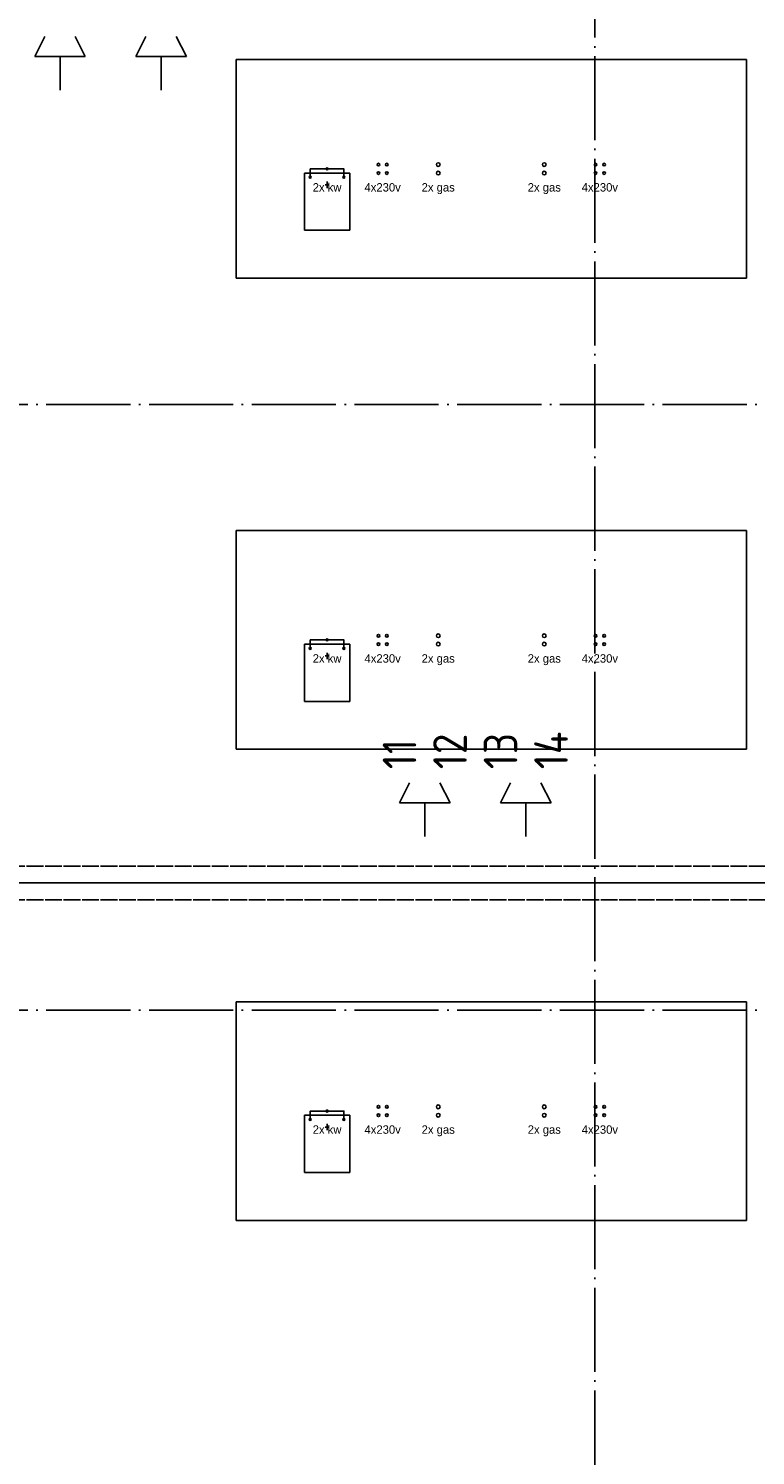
# Model space of a CAD drawing. Extents: x 0 to 1189, y 0 to 841.
# Tile 6 of 27: x 339 to 382, y 324 to 409. Entities that reach past the tile are written whole.
import ezdxf
from ezdxf.enums import TextEntityAlignment as Align

# ---------------------------------------------------------------- set-up
doc = ezdxf.new("R2010")
doc.units = 0
doc.header["$MEASUREMENT"] = 0
doc.linetypes.add('B0304', pattern=[6, 5, -0.5, 0, -0.5])
doc.linetypes.add('E0001', pattern=[1, 1, 0])
doc.layers.get('0').update_dxf_attribs({"linetype": 'CONTINUOUS'})
for name, color, linetype in [('GOTEN', 3, 'CONTINUOUS'), ('LABTAFELS', 7, 'CONTINUOUS'), ('VITELCODERING', 5, 'CONTINUOUS'), ('VITELDATA', 1, 'CONTINUOUS')]:
    doc.layers.add(name, color=color, linetype=linetype)
doc.styles.add('GBB_ISOP', font='b-gbp3.shx')
doc.styles.get("Standard").update_dxf_attribs({"font": 'ISO'})

# ---------------------------------------------------------------- blocks, each defined once
blk = doc.blocks.new('$DAT003')
for p, q in [((3.2, 0.9), (2, 1.5)), ((2, -1.5), (2, 1.5)), ((0, 0), (2, 0)), ((3.2, -0.9), (2, -1.5))]:
    blk.add_line(p, q)

msp = doc.modelspace()

# ---------------------------------------------------------------- linework, layer by layer
at = {"color": 8, "linetype": 'B0304'}
for p, q in [((372.244, 773.278), (372.244, 152.37)), ((156.669, 386.578), (802.258, 386.578)), ((156.669, 350.578), (802.258, 350.578))]:
    msp.add_line(p, q, dxfattribs=at)
at = {"color": 8, "ltscale": 5}
msp.add_line((191.384, 358.138), (667.444, 358.138), dxfattribs=at)
at = {"layer": 'GOTEN', "linetype": 'E0001'}
for p, q in [((659.594, 359.138), (199.657, 359.138)), ((659.594, 357.138), (199.657, 357.138))]:
    msp.add_line(p, q, dxfattribs=at)
at = {"layer": 'LABTAFELS', "color": 8}
for p, q in [((350.944, 407.078), (350.944, 394.078)), ((381.244, 407.078), (350.944, 407.078)), ((381.244, 394.078), (381.244, 407.078)), ((350.944, 394.078), (381.244, 394.078)), ((381.244, 379.078), (350.944, 379.078)), ((350.944, 379.078), (350.944, 366.078)), ((381.244, 366.078), (381.244, 379.078)), ((350.944, 366.078), (381.244, 366.078)), ((381.244, 351.078), (350.944, 351.078)), ((350.944, 351.078), (350.944, 338.078)), ((381.244, 338.078), (381.244, 351.078)), ((350.944, 338.078), (381.244, 338.078))]:
    msp.add_line(p, q, dxfattribs=at)
at = {"layer": 'LABTAFELS'}
for p, q in [((357.694, 400.328), (354.994, 400.328)), ((354.994, 400.328), (354.994, 396.928)), ((357.694, 396.928), (357.694, 400.328)), ((356.23, 399.628), (356.457, 399.628)), ((356.344, 399.817), (356.344, 399.438)), ((354.994, 396.928), (357.694, 396.928)), ((357.694, 372.328), (354.994, 372.328)), ((354.994, 372.328), (354.994, 368.928)), ((357.694, 368.928), (357.694, 372.328)), ((356.23, 371.628), (356.457, 371.628)), ((356.344, 371.817), (356.344, 371.438)), ((354.994, 368.928), (357.694, 368.928)), ((357.694, 344.328), (354.994, 344.328)), ((354.994, 344.328), (354.994, 340.928)), ((357.694, 340.928), (357.694, 344.328)), ((356.23, 343.628), (356.457, 343.628)), ((356.344, 343.817), (356.344, 343.438)), ((354.994, 340.928), (357.694, 340.928))]:
    msp.add_line(p, q, dxfattribs=at)
for points in [[(356.344, 400.578), (355.344, 400.578), (355.344, 400.078)], [(356.344, 400.578), (357.344, 400.578), (357.344, 400.078)], [(356.344, 372.578), (355.344, 372.578), (355.344, 372.078)], [(356.344, 372.578), (357.344, 372.578), (357.344, 372.078)], [(356.344, 344.578), (355.344, 344.578), (355.344, 344.078)], [(356.344, 344.578), (357.344, 344.578), (357.344, 344.078)]]:
    msp.add_lwpolyline(points, dxfattribs=at)
for centre, radius in [((356.344, 400.578), 0.06), ((359.394, 400.828), 0.08), ((359.394, 400.328), 0.08), ((359.894, 400.828), 0.08), ((359.894, 400.328), 0.08), ((362.944, 400.828), 0.11), ((362.944, 400.328), 0.11), ((369.244, 400.828), 0.11), ((369.244, 400.328), 0.11), ((372.294, 400.828), 0.08), ((372.294, 400.328), 0.08), ((372.794, 400.828), 0.08), ((372.794, 400.328), 0.08), ((355.344, 400.078), 0.06), ((357.344, 400.078), 0.06), ((356.344, 372.578), 0.06), ((359.394, 372.828), 0.08), ((359.394, 372.328), 0.08), ((359.894, 372.828), 0.08), ((359.894, 372.328), 0.08), ((362.944, 372.828), 0.11), ((362.944, 372.328), 0.11), ((369.244, 372.828), 0.11), ((369.244, 372.328), 0.11), ((372.294, 372.828), 0.08), ((372.294, 372.328), 0.08), ((372.794, 372.828), 0.08), ((372.794, 372.328), 0.08), ((355.344, 372.078), 0.06), ((357.344, 372.078), 0.06), ((356.344, 344.578), 0.06), ((359.394, 344.828), 0.08), ((359.394, 344.328), 0.08), ((359.894, 344.828), 0.08), ((359.894, 344.328), 0.08), ((362.944, 344.828), 0.11), ((362.944, 344.328), 0.11), ((369.244, 344.828), 0.11), ((369.244, 344.328), 0.11), ((372.294, 344.828), 0.08), ((372.294, 344.328), 0.08), ((372.794, 344.828), 0.08), ((372.794, 344.328), 0.08), ((355.344, 344.078), 0.06), ((357.344, 344.078), 0.06)]:
    msp.add_circle(centre, radius, dxfattribs=at)

# ---------------------------------------------------------------- block references
at = {"layer": 'VITELDATA', "rotation": 90}
for p in [(340.486, 405.248), (346.486, 405.248), (362.145, 360.891), (368.145, 360.891)]:
    msp.add_blockref('$DAT003', p, dxfattribs=at)

# ---------------------------------------------------------------- texts
at = {"layer": 'LABTAFELS', "style": 'GBB_ISOP'}
for s, p in [('2x kw', (356.344, 399.078)), ('4x230v', (359.644, 399.078)), ('2x gas', (362.944, 399.078)), ('2x gas', (369.244, 399.078)), ('4x230v', (372.544, 399.078)), ('2x kw', (356.344, 371.078)), ('4x230v', (359.644, 371.078)), ('2x gas', (362.944, 371.078)), ('2x gas', (369.244, 371.078)), ('4x230v', (372.544, 371.078)), ('2x kw', (356.344, 343.078)), ('4x230v', (359.644, 343.078)), ('2x gas', (362.944, 343.078)), ('2x gas', (369.244, 343.078)), ('4x230v', (372.544, 343.078))]:
    msp.add_text(s, height=0.5, dxfattribs=at).set_placement(p, align=Align.BOTTOM_CENTER)
at = {"layer": 'VITELCODERING'}
for s, p in [('11', (361.645, 364.891)), ('12', (364.645, 364.891)), ('13', (367.645, 364.891)), ('14', (370.645, 364.891))]:
    msp.add_text(s, height=2, rotation=90, dxfattribs=at).set_placement(p)

doc.saveas('drawing.dxf')
